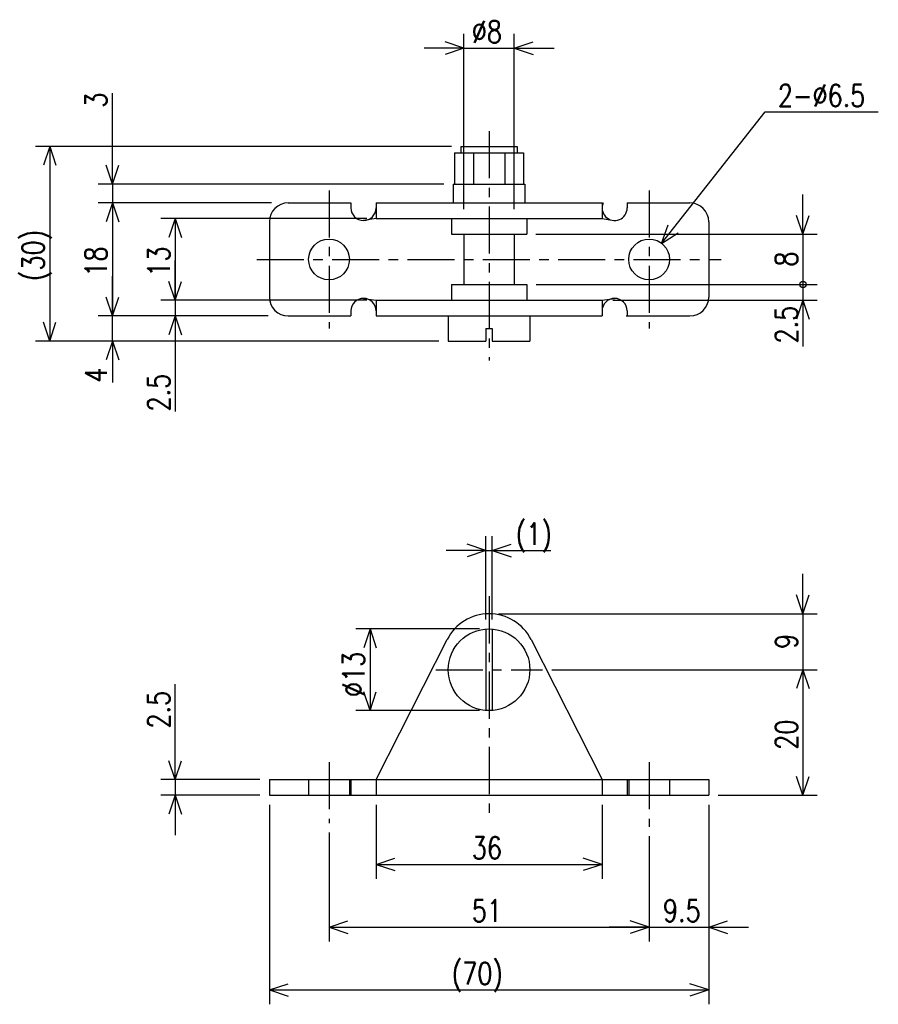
# Model space of a CAD drawing. Extents: x -166 to -29, y 59 to 215.
import ezdxf

# ---------------------------------------------------------------- set-up
doc = ezdxf.new("R2010")
doc.units = 0
doc.linetypes.add('CENTER', pattern=[12, 7.5, -1.5, 1.5, -1.5])
doc.linetypes.add('DASHED', pattern=[4.5, 3, -1.5])
doc.layers.get('0').update_dxf_attribs({"linetype": 'CONTINUOUS'})
doc.styles.get("Standard").update_dxf_attribs({"font": 'txt', "bigfont": 'BIGFONT'})

msp = doc.modelspace()

# ---------------------------------------------------------------- linework, layer by layer
at = {"color": 7, "linetype": 'CONTINUOUS'}
for p, q in [((-95.035767, 210.80754), (-98.035767, 211.80754)), ((-95.035767, 185.16019), (-95.035767, 213.09355)), ((-87.035767, 185.16019), (-87.035767, 213.09355)), ((-87.035767, 210.80754), (-84.035767, 211.80754)), ((-95.035767, 210.80754), (-101.38577, 210.80754)), ((-95.035767, 210.80754), (-98.035767, 209.80754)), ((-95.035767, 210.80754), (-87.035767, 210.80754)), ((-87.035767, 210.80754), (-84.035767, 209.80754)), ((-87.035767, 210.80754), (-80.685767, 210.80754)), ((-151.03577, 189.16019), (-151.03577, 203.62285)), ((-63.555698, 179.67403), (-47.03553, 200.64752)), ((-47.03553, 200.64752), (-29.022131, 200.64752)), ((-97.035767, 195.16019), (-163.32176, 195.16019)), ((-161.03577, 195.16019), (-162.03577, 192.16019)), ((-161.03577, 195.16019), (-161.03577, 164.16019)), ((-161.03577, 195.16019), (-160.03577, 192.16019)), ((-151.03577, 189.16019), (-151.03577, 195.51019)), ((-95.535767, 195.16019), (-86.535767, 195.16019)), ((-95.535767, 195.16019), (-95.535767, 194.16019)), ((-86.535767, 195.16019), (-86.535767, 194.16019)), ((-96.535767, 194.16019), (-96.535767, 189.16019)), ((-96.535767, 194.16019), (-85.535767, 194.16019)), ((-93.535767, 194.16019), (-93.535767, 189.16019)), ((-88.535767, 194.16019), (-88.535767, 189.16019)), ((-85.535767, 194.16019), (-85.535767, 189.16019)), ((-151.03577, 189.16019), (-152.03577, 192.16019)), ((-151.03577, 189.16019), (-150.03577, 192.16019)), ((-98.235764, 189.16019), (-153.32176, 189.16019)), ((-151.03577, 189.16019), (-151.03577, 186.16019)), ((-96.735764, 189.16019), (-85.33577, 189.16019)), ((-96.735764, 189.16019), (-96.735764, 186.16019)), ((-85.33577, 189.16019), (-85.33577, 186.16019)), ((-41.035763, 181.16019), (-41.035763, 187.51019)), ((-125.6767, 186.16019), (-153.32176, 186.16019)), ((-126.40964, 186.16019), (-153.32176, 186.16019)), ((-151.03577, 186.16019), (-152.03577, 183.16019)), ((-151.03577, 186.16019), (-152.03577, 183.16019)), ((-151.03577, 186.16019), (-150.03577, 183.16019)), ((-151.03577, 186.16019), (-151.03577, 179.81019)), ((-151.03577, 186.16019), (-151.03577, 168.16019)), ((-151.03577, 186.16019), (-150.03577, 183.16019)), ((-123.03577, 186.16019), (-113.03577, 186.16019)), ((-113.03577, 186.16019), (-113.03577, 185.36018)), ((-109.03577, 186.16019), (-73.035767, 186.16019)), ((-109.03577, 186.16019), (-109.03577, 183.66019)), ((-73.035767, 186.16019), (-73.035767, 183.66019)), ((-69.035767, 186.16019), (-69.035767, 185.36018)), ((-69.035767, 186.16019), (-59.035763, 186.16019)), ((-110.53577, 183.66019), (-143.32176, 183.66019)), ((-141.03577, 183.66019), (-142.03577, 180.66019)), ((-141.03577, 183.66019), (-141.03577, 170.66019)), ((-141.03577, 183.66019), (-140.03577, 180.66019)), ((-109.03577, 183.66019), (-111.03576, 183.36018)), ((-109.03577, 183.66019), (-73.035767, 183.66019)), ((-97.035767, 183.66019), (-97.035767, 181.16019)), ((-85.035767, 183.66019), (-85.035767, 181.16019)), ((-73.035774, 183.6602), (-71.444389, 183.40239)), ((-41.035763, 181.16019), (-42.035763, 184.16019)), ((-41.035763, 181.16019), (-40.035763, 184.16019)), ((-126.03577, 183.16019), (-126.03577, 171.16019)), ((-63.555698, 179.67403), (-62.484959, 182.64951)), ((-56.035763, 183.16019), (-56.035763, 171.16019)), ((-97.035767, 181.16019), (-85.035767, 181.16019)), ((-95.035767, 181.16019), (-95.035767, 173.16019)), ((-87.035767, 181.16019), (-87.035767, 173.16019)), ((-83.608383, 181.16019), (-38.74976, 181.16019)), ((-63.555698, 179.67403), (-60.913815, 181.41197)), ((-41.035763, 181.16019), (-41.035763, 173.16019)), ((-141.03577, 170.66019), (-141.03577, 177.01019)), ((-151.03577, 168.16019), (-151.03577, 174.51019)), ((-141.03577, 170.66019), (-142.03577, 173.66019)), ((-141.03577, 170.66019), (-142.03577, 173.66019)), ((-141.03577, 170.66019), (-140.03577, 173.66019)), ((-141.03577, 170.66019), (-140.03577, 173.66019)), ((-97.035767, 173.16019), (-97.035767, 170.66019)), ((-97.035767, 173.16019), (-85.035767, 173.16019)), ((-85.035767, 173.16019), (-85.035767, 170.66019)), ((-83.535767, 173.16019), (-38.74976, 173.16019)), ((-83.001083, 173.16019), (-38.74976, 173.16019)), ((-41.035763, 173.16019), (-41.035763, 170.66019)), ((-151.03577, 168.16019), (-152.03577, 171.16019)), ((-151.03577, 168.16019), (-152.03577, 171.16019)), ((-151.03577, 168.16019), (-150.03577, 171.16019)), ((-151.03577, 168.16019), (-150.03577, 171.16019)), ((-111.03577, 170.96019), (-109.03577, 170.6602)), ((-73.035759, 170.66019), (-71.035759, 170.96019)), ((-110.53577, 170.66019), (-143.32176, 170.66019)), ((-110.53577, 170.66019), (-143.32176, 170.66019)), ((-141.03577, 170.66019), (-141.03577, 168.16019)), ((-109.03577, 170.66019), (-109.03577, 168.16019)), ((-109.03577, 170.66019), (-73.035767, 170.66019)), ((-73.035767, 170.66019), (-73.035767, 168.16019)), ((-71.340942, 170.66019), (-38.74976, 170.66019)), ((-41.035763, 170.66019), (-42.035763, 167.66019)), ((-41.035763, 170.66019), (-41.035763, 164.7739)), ((-41.035763, 170.66019), (-40.035763, 167.66019)), ((-41.035763, 170.66019), (-41.035763, 163.31019)), ((-126.22639, 168.16019), (-153.32176, 168.16019)), ((-127.53577, 168.16019), (-153.32176, 168.16019)), ((-151.03577, 164.16019), (-151.03577, 168.16019)), ((-126.59286, 168.16019), (-143.32176, 168.16019)), ((-141.03577, 168.16019), (-142.03577, 165.16019)), ((-141.03577, 168.16019), (-141.03577, 152.94531)), ((-141.03577, 168.16019), (-140.03577, 165.16019)), ((-141.03577, 168.16019), (-141.03577, 161.81019)), ((-123.03577, 168.16019), (-113.03577, 168.16019)), ((-113.03577, 168.96019), (-113.03577, 168.16019)), ((-109.03577, 168.16019), (-73.035767, 168.16019)), ((-97.535767, 168.16019), (-97.535767, 164.16019)), ((-84.535767, 168.16019), (-84.535767, 164.16019)), ((-69.202736, 168.16019), (-59.035763, 168.16019)), ((-69.035767, 168.96019), (-69.035767, 168.16019)), ((-161.03577, 164.16019), (-162.03577, 167.16019)), ((-161.03577, 164.16019), (-160.03577, 167.16019)), ((-91.535767, 166.16019), (-91.535767, 164.16019)), ((-91.535767, 166.16019), (-90.535767, 166.16019)), ((-90.535767, 166.16019), (-90.535767, 164.16019)), ((-99.035767, 164.16019), (-163.32176, 164.16019)), ((-99.035767, 164.16019), (-153.32176, 164.16019)), ((-151.03577, 164.16019), (-152.03577, 161.16019)), ((-151.03577, 164.16019), (-151.03577, 157.54411)), ((-151.03577, 164.16019), (-150.03577, 161.16019)), ((-151.03577, 164.16019), (-151.03577, 157.81019)), ((-97.535767, 164.16019), (-91.535767, 164.16019)), ((-90.535767, 164.16019), (-84.535767, 164.16019)), ((-91.535767, 130.80754), (-94.535767, 131.80754)), ((-91.535767, 119.78829), (-91.535767, 133.09354)), ((-90.535767, 119.78829), (-90.535767, 133.09354)), ((-90.535767, 130.80754), (-87.535767, 131.80754)), ((-91.535767, 130.80754), (-97.885767, 130.80754)), ((-91.535767, 130.80754), (-94.535767, 129.80754)), ((-91.535767, 130.80754), (-90.535767, 130.80754)), ((-90.535767, 130.80754), (-84.488785, 130.80754)), ((-90.535767, 130.80754), (-87.535767, 129.80754)), ((-90.535767, 130.80754), (-81.185767, 130.80754)), ((-41.035763, 120.72312), (-41.035763, 127.07312)), ((-41.035763, 120.72312), (-42.035763, 123.72312)), ((-41.035763, 120.72312), (-40.035763, 123.72312)), ((-89.535767, 120.72312), (-38.74976, 120.72312)), ((-41.035763, 120.72312), (-41.035763, 111.80755)), ((-92.535767, 118.30755), (-112.286, 118.30755)), ((-110, 118.30755), (-111, 115.30755)), ((-110, 118.30755), (-110, 105.30755)), ((-110, 118.30755), (-109, 115.30755)), ((-91.535767, 118.28829), (-91.535767, 105.32681)), ((-90.535767, 118.28829), (-90.535767, 105.32681)), ((-109.03577, 94.307549), (-97.725021, 116.61485)), ((-84.346504, 116.61485), (-73.035759, 94.307541)), ((-81.035767, 111.80755), (-38.74976, 111.80755)), ((-81.035767, 111.80755), (-38.74976, 111.80755)), ((-41.035763, 111.80755), (-42.035763, 108.80755)), ((-41.035763, 111.80755), (-42.035763, 108.80755)), ((-41.035763, 111.80755), (-41.035763, 91.807549)), ((-41.035763, 111.80755), (-40.035763, 108.80755)), ((-41.035763, 111.80755), (-40.035763, 108.80755)), ((-41.035763, 111.80755), (-41.035763, 105.45755)), ((-141.03577, 94.307549), (-141.03577, 109.52575)), ((-110, 105.30755), (-111, 108.30755)), ((-110, 105.30755), (-109, 108.30755)), ((-92.535767, 105.30755), (-112.286, 105.30755)), ((-141.03577, 94.307549), (-141.03577, 100.65755)), ((-141.03577, 94.307549), (-142.03577, 97.307548)), ((-141.03577, 94.307549), (-140.03577, 97.307548)), ((-127.53577, 94.307549), (-143.32176, 94.307549)), ((-141.03577, 94.307549), (-141.03577, 91.807549)), ((-126.03577, 94.307549), (-126.03577, 91.807549)), ((-126.03577, 94.307549), (-56.035763, 94.307549)), ((-113.03577, 94.307549), (-113.03577, 91.807549)), ((-109.03577, 94.307549), (-109.03577, 91.807549)), ((-73.035767, 94.307549), (-73.035767, 91.807549)), ((-69.035767, 94.307549), (-69.035767, 91.807549)), ((-56.035763, 94.307549), (-56.035763, 91.807549)), ((-41.035763, 91.807549), (-42.035763, 94.807548)), ((-41.035763, 91.807549), (-40.035763, 94.807548)), ((-127.53577, 91.807549), (-143.32176, 91.807549)), ((-141.03577, 91.807549), (-142.03577, 88.807549)), ((-141.03577, 91.807549), (-140.03577, 88.807549)), ((-141.03577, 91.807549), (-141.03577, 85.457549)), ((-126.03577, 91.807549), (-56.035763, 91.807549)), ((-54.535763, 91.807549), (-38.74976, 91.807549)), ((-126.03577, 90.307549), (-126.03577, 58.521545)), ((-109.03577, 90.307549), (-109.03577, 78.521553)), ((-73.035767, 90.307549), (-73.035767, 78.521553)), ((-56.035763, 90.307549), (-56.035763, 68.521545)), ((-56.035763, 90.307549), (-56.035763, 58.521545)), ((-116.53577, 85.895317), (-116.53577, 68.521545)), ((-65.535767, 85.289909), (-65.535767, 68.521545)), ((-65.535767, 85.289909), (-65.535767, 68.521545)), ((-109.03577, 80.807549), (-106.03577, 81.807549)), ((-73.035767, 80.807549), (-76.035767, 81.807549)), ((-109.03577, 80.807549), (-73.035767, 80.807549)), ((-109.03577, 80.807549), (-106.03577, 79.807549)), ((-73.035767, 80.807549), (-76.035767, 79.807549)), ((-116.53577, 70.807549), (-113.53577, 71.807549)), ((-116.53577, 70.807549), (-65.535767, 70.807549)), ((-116.53577, 70.807549), (-113.53577, 69.807549)), ((-65.535767, 70.807549), (-71.885767, 70.807549)), ((-65.535767, 70.807549), (-68.535767, 71.807549)), ((-65.535767, 70.807549), (-68.535767, 71.807549)), ((-65.535767, 70.807549), (-68.535767, 69.807549)), ((-65.535767, 70.807549), (-68.535767, 69.807549)), ((-65.535767, 70.807549), (-56.035763, 70.807549)), ((-56.035763, 70.807549), (-53.035763, 71.807549)), ((-56.035763, 70.807549), (-53.035763, 69.807549)), ((-56.035763, 70.807549), (-49.685763, 70.807549)), ((-126.03577, 60.807549), (-123.03577, 61.807549)), ((-56.035763, 60.807549), (-59.035763, 61.807549)), ((-126.03577, 60.807549), (-56.035763, 60.807549)), ((-126.03577, 60.807549), (-123.03577, 59.807549)), ((-56.035763, 60.807549), (-59.035763, 59.807549))]:
    msp.add_line(p, q, dxfattribs=at)
at = {"color": 7, "linetype": 'CENTER'}
for p, q in [((-91.035767, 197.58096), (-91.035767, 161.07123)), ((-116.53577, 188.16019), (-116.53577, 166.16019)), ((-65.535767, 188.16019), (-65.535767, 166.16019)), ((-128.03577, 177.16019), (-54.035763, 177.16019)), ((-91.035767, 123.51107), (-91.035767, 87.665825)), ((-99.535767, 111.80755), (-82.535767, 111.80755)), ((-116.53577, 97.081718), (-116.53577, 87.395317)), ((-65.535767, 97.081718), (-65.535767, 86.789909))]:
    msp.add_line(p, q, dxfattribs=at)
at = {"color": 7, "linetype": 'DASHED'}
for p, q in [((-119.78577, 94.307549), (-119.78577, 91.807549)), ((-113.28577, 94.307549), (-113.28577, 91.807549)), ((-68.785767, 94.307549), (-68.785767, 91.807549)), ((-62.285767, 94.307549), (-62.285767, 91.807549))]:
    msp.add_line(p, q, dxfattribs=at)
at = {"color": 7, "linetype": 'CONTINUOUS'}
for centre, radius in [((-116.53577, 177.16019), 3.25), ((-65.535767, 177.16019), 3.25), ((-41.035763, 173.16019), 0.5), ((-91.035767, 111.80755), 6.5)]:
    msp.add_circle(centre, radius, dxfattribs=at)
for centre, radius, start, end in [((-123.03577, 183.16019), 3, 90, 180), ((-111.03577, 185.36018), 2, 180, 0), ((-71.035767, 185.36018), 2, 156.42175, 0), ((-59.035763, 183.16019), 3, 0, 90), ((-123.03577, 171.16019), 3, 180, 270), ((-111.03577, 168.96019), 2, 0, 180), ((-71.035767, 168.96019), 2, 0, 180), ((-59.035763, 171.16019), 3, 270, 0), ((-91.035767, 113.22312), 7.5, 26.88691, 153.11304)]:
    msp.add_arc(centre, radius, start, end, dxfattribs=at)

# ---------------------------------------------------------------- texts
at = {"color": 7, "linetype": 'CONTINUOUS', "width": 0.8}
for s, p in [('%%C8', (-93.778767, 211.68254)), ('2-%%C6.5', (-45.02213, 201.52252)), ('(1)', (-86.774783, 131.68254)), ('36', (-93.778767, 81.682549)), ('51', (-93.778767, 71.682549)), ('9.5', (-63.328763, 71.682549)), ('(70)', (-96.978767, 61.682549))]:
    msp.add_text(s, height=3.5, dxfattribs=at).set_placement(p)
for s, p in [('3', (-151.91077, 201.33684)), ('(30)', (-161.91077, 173.71719)), ('18', (-151.91077, 174.41719)), ('13', (-141.91077, 174.41719)), ('8', (-41.910763, 176.01719)), ('2.5', (-41.910763, 163.7739)), ('4', (-151.91077, 157.54412)), ('2.5', (-141.91077, 152.94531)), ('9', (-41.910763, 115.12234)), ('%%C13', (-110.875, 107.46455)), ('2.5', (-141.91077, 102.43975)), ('20', (-41.910763, 99.064548))]:
    msp.add_text(s, height=3.5, rotation=90.000003, dxfattribs=at).set_placement(p)

doc.saveas('drawing.dxf')
